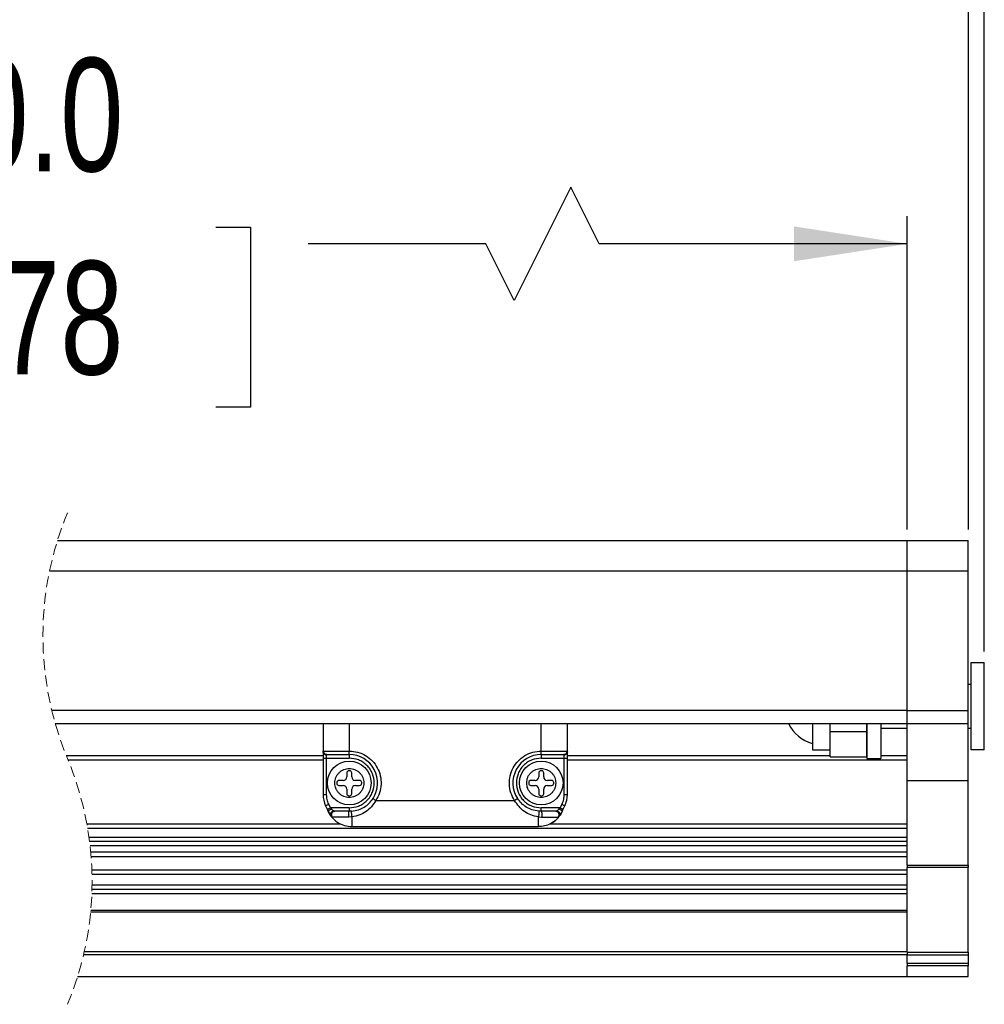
# Model space of a CAD drawing. Header units: millimetres. Extents: x 0 to 1118, y 0 to 864.
# Tile 6 of 21: x 248 to 359, y 575 to 688. Entities that reach past the tile are written whole.
import ezdxf

# ---------------------------------------------------------------- set-up
doc = ezdxf.new("R2010")
doc.units = ezdxf.units.MM
doc.linetypes.add('HIDDEN', pattern=[1.905, 1.27, -0.635])
doc.layers.add('DIMENSIONS', color=140, linetype='Continuous', lineweight=25)
doc.styles.add('SLDTEXTSTYLE0', font='TXT', dxfattribs={"width": 0.75})
doc.dimstyles.new('SLDDIMSTYLE3', dxfattribs={"dimtxt": 13, "dimasz": 13, "dimexe": 0, "dimexo": 0.0625, "dimgap": 3.25, "dimtad": 0, "dimtih": 1, "dimtoh": 1, "dimdec": 1, "dimrnd": 1e-09, "dimzin": 4, "dimdsep": 46, "dimtxsty": 'SLDTEXTSTYLE0', "dimsah": 1, "dimcen": 0.09, "dimadec": 0, "dimazin": 1, "dimtfac": 1, "dimtdec": 1, "dimtofl": 0, "dimtmove": 0, "dimatfit": 3, "dimfxl": 0, "dimfrac": 2, "dimtolj": 1, "dimtzin": 12, "dimarcsym": 0})
doc.dimstyles.new('SLDDIMSTYLE5', dxfattribs={"dimtxt": 13, "dimasz": 13, "dimexe": 0, "dimexo": 0.0625, "dimgap": 3.25, "dimtad": 0, "dimtih": 1, "dimtoh": 1, "dimdec": 1, "dimrnd": 1e-09, "dimzin": 12, "dimdsep": 46, "dimtxsty": 'SLDTEXTSTYLE0', "dimsah": 1, "dimcen": 0.09, "dimadec": 0, "dimazin": 3, "dimtfac": 1, "dimtdec": 1, "dimtofl": 0, "dimtmove": 0, "dimatfit": 3, "dimfxl": 0, "dimfrac": 2, "dimtolj": 1, "dimtzin": 12, "dimarcsym": 0})

# ---------------------------------------------------------------- blocks, each defined once
blk = doc.blocks.new('_D_16')
at = {"layer": 'DIMENSIONS'}
for p, q in [((311.19, 668.58), (304.69, 655.58)), ((314.44, 662.08), (311.19, 668.58)), ((144.04, 629.35), (144.04, 665.25)), ((349.75, 629.35), (349.75, 665.25)), ((227.28, 663.99), (223.32, 663.99)), ((223.32, 663.99), (223.32, 643.35)), ((270.51, 663.99), (274.47, 663.99)), ((274.47, 663.99), (274.47, 643.35)), ((144.04, 662.08), (216.72, 662.08)), ((301.44, 662.08), (281.07, 662.08)), ((304.69, 655.58), (301.44, 662.08)), ((349.75, 662.08), (314.44, 662.08)), ((223.32, 643.35), (227.28, 643.35)), ((274.47, 643.35), (270.51, 643.35))]:
    blk.add_line(p, q, dxfattribs=at)
for points in [[(144.04, 662.08), (157.04, 660.08), (157.04, 664.08)], [(349.75, 662.08), (336.75, 664.08), (336.75, 660.08)]]:
    blk.add_solid(points, dxfattribs=at)
at = {"layer": 'DIMENSIONS', "char_height": 13, "attachment_point": 1, "style": 'SLDTEXTSTYLE0'}
for s, insert in [('350.0', (227.28, 683.39)), ('13.78', (227.28, 660.11))]:
    blk.add_mtext(s, dxfattribs=dict(at, insert=insert))
blk = doc.blocks.new('_D_17')
at = {"layer": 'DIMENSIONS'}
for p, q in [((308.76, 716.58), (302.26, 703.58)), ((312.01, 710.08), (308.76, 716.58)), ((141.04, 625.85), (141.04, 713.25)), ((356.75, 629.35), (356.75, 713.25)), ((227.28, 711.99), (223.32, 711.99)), ((223.32, 711.99), (223.32, 691.35)), ((270.51, 711.99), (274.47, 711.99)), ((274.47, 711.99), (274.47, 691.35)), ((141.04, 710.08), (216.72, 710.08)), ((299.01, 710.08), (281.07, 710.08)), ((302.26, 703.58), (299.01, 710.08)), ((356.75, 710.08), (312.01, 710.08)), ((223.32, 691.35), (227.28, 691.35)), ((274.47, 691.35), (270.51, 691.35))]:
    blk.add_line(p, q, dxfattribs=at)
for points in [[(141.04, 710.08), (154.04, 708.08), (154.04, 712.08)], [(356.75, 710.08), (343.75, 712.08), (343.75, 708.08)]]:
    blk.add_solid(points, dxfattribs=at)
at = {"layer": 'DIMENSIONS', "char_height": 13, "attachment_point": 1, "style": 'SLDTEXTSTYLE0'}
for s, insert in [('360.0', (227.28, 731.39)), ('14.17', (227.28, 708.11))]:
    blk.add_mtext(s, dxfattribs=dict(at, insert=insert))
blk = doc.blocks.new('_D_18')
at = {"layer": 'DIMENSIONS'}
for p, q in [((307.44, 769), (300.94, 756)), ((310.69, 762.5), (307.44, 769)), ((141.04, 625.85), (141.04, 765.68)), ((358.58, 615.35), (358.58, 765.68)), ((227.28, 764.42), (223.32, 764.42)), ((223.32, 764.42), (223.32, 743.78)), ((270.51, 764.42), (274.47, 764.42)), ((274.47, 764.42), (274.47, 743.78)), ((141.04, 762.5), (216.72, 762.5)), ((297.69, 762.5), (281.07, 762.5)), ((300.94, 756), (297.69, 762.5)), ((358.58, 762.5), (310.69, 762.5)), ((223.32, 743.78), (227.28, 743.78)), ((274.47, 743.78), (270.51, 743.78))]:
    blk.add_line(p, q, dxfattribs=at)
for points in [[(141.04, 762.5), (154.04, 760.5), (154.04, 764.5)], [(358.58, 762.5), (345.58, 764.5), (345.58, 760.5)]]:
    blk.add_solid(points, dxfattribs=at)
at = {"layer": 'DIMENSIONS', "char_height": 13, "attachment_point": 1, "style": 'SLDTEXTSTYLE0'}
for s, insert in [('361.8', (227.28, 783.82)), ('14.25', (227.28, 760.54))]:
    blk.add_mtext(s, dxfattribs=dict(at, insert=insert))

msp = doc.modelspace()

# ---------------------------------------------------------------- linework, layer by layer
for p, q in [((252.33701, 628.0751), (349.74507, 628.0751)), ((349.74507, 628.0751), (356.74504, 628.0751)), ((349.74507, 624.57512), (349.74507, 628.0751)), ((356.74504, 624.57512), (356.74504, 628.0751)), ((251.43154, 624.57512), (349.74507, 624.57512)), ((349.74507, 624.57512), (356.74504, 624.57512)), ((349.74507, 608.57512), (349.74507, 624.57512)), ((356.74504, 608.57512), (356.74504, 624.57512)), ((357.07907, 604.07511), (357.07907, 614.07511)), ((357.07907, 614.07511), (358.57908, 614.07511)), ((358.57908, 604.07511), (358.57908, 614.07511)), ((357.07907, 611.57511), (356.74504, 611.57511)), ((349.74507, 608.57512), (251.69456, 608.57512)), ((349.74507, 608.57512), (356.74504, 608.57512)), ((349.74507, 607.07511), (349.74507, 608.57512)), ((356.74504, 607.07511), (356.74504, 608.57512)), ((252.09013, 607.07511), (349.74507, 607.07511)), ((282.78999, 607.07511), (282.78999, 603.81637)), ((285.79001, 607.07511), (285.79001, 603.92357)), ((307.78996, 603.92357), (307.78996, 607.07511)), ((310.78998, 603.81637), (310.78998, 607.07511)), ((338.89452, 607.07511), (338.89452, 604.07511)), ((340.89462, 606.18038), (340.89462, 607.07511)), ((340.89462, 606.18038), (345.10509, 606.18038)), ((340.89462, 603.28565), (340.89462, 606.18038)), ((345.10509, 606.18038), (345.10509, 607.07511)), ((345.10509, 606.57511), (345.13108, 606.57511)), ((345.10509, 603.28565), (345.10509, 606.18038)), ((345.13108, 607.07511), (345.13108, 603.07513)), ((346.73111, 607.07511), (346.73111, 603.07513)), ((346.73111, 606.57511), (349.74507, 606.57511)), ((349.74507, 607.07511), (356.74504, 607.07511)), ((349.74507, 600.5751), (349.74507, 607.07511)), ((356.74504, 600.5751), (356.74504, 607.07511)), ((356.74504, 606.57511), (357.07907, 606.57511)), ((282.82575, 603.92357), (285.79001, 603.92357)), ((285.79001, 603.52356), (285.79001, 603.92357)), ((307.78996, 603.92357), (310.75422, 603.92357)), ((307.78996, 603.52356), (307.78996, 603.92357)), ((338.89452, 604.07511), (340.89462, 604.07511)), ((358.57908, 604.07511), (357.07907, 604.07511)), ((253.34743, 603.42513), (282.78999, 603.42513)), ((253.55326, 602.9251), (282.78999, 602.9251)), ((282.78999, 603.81637), (282.78999, 603.12356)), ((282.78999, 603.12356), (283.18993, 603.12356)), ((282.78999, 603.12356), (282.78999, 598.93865)), ((282.82694, 603.76046), (282.81788, 603.6892)), ((283.05058, 603.54016), (283.07299, 603.55274)), ((283.18993, 603.12356), (283.18993, 603.46998)), ((283.18993, 603.12356), (285.79001, 603.12356)), ((283.18993, 598.93865), (283.18993, 603.12356)), ((283.22093, 603.52356), (285.79001, 603.52356)), ((285.79001, 603.52356), (285.79001, 603.12356)), ((307.78996, 603.52356), (310.35904, 603.52356)), ((307.78996, 603.52356), (307.78996, 603.12356)), ((307.78996, 603.12356), (310.39004, 603.12356)), ((310.39004, 603.46998), (310.39004, 603.12356)), ((310.39004, 603.12356), (310.78998, 603.12356)), ((310.39004, 603.12356), (310.39004, 598.93865)), ((310.50829, 603.55325), (310.53166, 603.54088)), ((310.76233, 603.68861), (310.75339, 603.76064)), ((310.78998, 603.12356), (310.78998, 603.81637)), ((310.78998, 603.42513), (340.89462, 603.42513)), ((310.78998, 598.93865), (310.78998, 603.12356)), ((310.78998, 602.9251), (349.74507, 602.9251)), ((340.89462, 603.28565), (345.10509, 603.28565)), ((345.10509, 603.42513), (345.13108, 603.42513)), ((345.13108, 603.07513), (346.73111, 603.07513)), ((346.73111, 603.42513), (349.74507, 603.42513)), ((285.82589, 601.6808), (285.75413, 601.6808)), ((307.82597, 601.6808), (307.75408, 601.6808)), ((285.08739, 600.55948), (284.60256, 600.55948)), ((285.50403, 601.43078), (285.50403, 600.97615)), ((286.07587, 600.97615), (286.07587, 601.43078)), ((286.97745, 600.55948), (286.49263, 600.55948)), ((307.08734, 600.55948), (306.60264, 600.55948)), ((307.5041, 601.43078), (307.5041, 600.97615)), ((308.07595, 600.97615), (308.07595, 601.43078)), ((308.97741, 600.55948), (308.49258, 600.55948)), ((349.74507, 600.5751), (356.74504, 600.5751)), ((349.74507, 590.86801), (349.74507, 600.5751)), ((356.74504, 590.86801), (356.74504, 600.5751)), ((284.35258, 600.30947), (284.35258, 600.23765)), ((284.60256, 599.98764), (285.08739, 599.98764)), ((285.50403, 599.57097), (285.50403, 599.05599)), ((286.07587, 599.05599), (286.07587, 599.57097)), ((286.49263, 599.98764), (286.97745, 599.98764)), ((287.22743, 600.23765), (287.22743, 600.30947)), ((306.35254, 600.30947), (306.35254, 600.23765)), ((306.60264, 599.98764), (307.08734, 599.98764)), ((307.5041, 599.57097), (307.5041, 599.05599)), ((308.07595, 599.05599), (308.07595, 599.57097)), ((308.49258, 599.98764), (308.97741, 599.98764)), ((309.22739, 600.23765), (309.22739, 600.30947)), ((282.78999, 598.93865), (283.18993, 598.93865)), ((285.75413, 598.80597), (285.82589, 598.80597)), ((288.49701, 598.57355), (288.55996, 598.57355)), ((288.84332, 598.27359), (304.73666, 598.27359)), ((307.75408, 598.80597), (307.82597, 598.80597)), ((310.39004, 598.93865), (310.78998, 598.93865)), ((283.07108, 597.6708), (283.26516, 597.25453)), ((283.26516, 597.25453), (283.62767, 597.42356)), ((283.26516, 597.25453), (283.38115, 597.00571)), ((283.26516, 597.25453), (283.38115, 597.00571)), ((283.28411, 597.26493), (283.39211, 597.05872)), ((283.62767, 597.42356), (283.4336, 597.83984)), ((283.62767, 597.42356), (283.74378, 597.29917)), ((285.79001, 597.42356), (283.62767, 597.42356)), ((285.79001, 597.42356), (285.79001, 597.02356)), ((309.9523, 597.42356), (307.78996, 597.42356)), ((307.78996, 597.02356), (307.78996, 597.42356)), ((309.9523, 597.42356), (309.83631, 597.29914)), ((310.14637, 597.83984), (309.9523, 597.42356)), ((310.1881, 597.05831), (310.2961, 597.26481)), ((310.19883, 597.00571), (310.31482, 597.25453)), ((310.31482, 597.25453), (310.50889, 597.6708)), ((283.65855, 596.53793), (283.72936, 596.44375)), ((285.74232, 596.36972), (283.82794, 596.36972)), ((284.03656, 597.01173), (284.12358, 597.02451)), ((285.79001, 597.02356), (284.13097, 597.02356)), ((286.10019, 596.38495), (285.74232, 596.36972)), ((286.0661, 597.0353), (285.79001, 597.02356)), ((307.4799, 595.27357), (307.4799, 596.38495)), ((307.4799, 596.38495), (307.83765, 596.36972)), ((307.78996, 597.02356), (307.51388, 597.0353)), ((309.449, 597.02356), (307.78996, 597.02356)), ((309.45639, 597.02451), (309.54341, 597.01173)), ((309.81879, 596.4014), (309.92143, 596.53793)), ((255.7114, 595.57511), (284.78925, 595.57511)), ((255.79924, 595.07511), (349.74507, 595.07511)), ((286.10007, 595.27357), (307.4799, 595.27357)), ((308.79073, 595.57511), (349.74507, 595.57511)), ((255.9536, 594.07512), (349.74507, 594.07512)), ((349.74507, 593.5751), (256.02022, 593.5751)), ((349.74507, 593.07511), (256.07986, 593.07511)), ((349.74507, 592.3251), (256.15627, 592.3251)), ((349.74507, 591.82511), (256.19857, 591.82511)), ((349.74507, 590.86801), (356.74504, 590.86801)), ((349.74507, 590.86801), (349.74507, 590.57511)), ((356.74504, 590.57511), (349.74507, 590.57511)), ((349.74507, 580.86802), (349.74507, 590.57511)), ((356.74504, 590.86801), (356.74504, 590.57511)), ((356.74504, 580.86802), (356.74504, 590.57511)), ((256.28421, 590.32513), (349.74507, 590.32513)), ((256.29907, 589.82511), (349.74507, 589.82511)), ((349.74507, 588.57511), (256.30633, 588.57511)), ((349.74507, 587.57512), (256.2814, 587.57512)), ((349.74507, 588.07511), (256.29728, 588.07511)), ((349.74507, 585.45135), (256.13754, 585.45135)), ((256.16107, 585.703), (349.74507, 585.703)), ((349.74507, 580.57512), (255.32948, 580.57512)), ((255.41571, 580.94929), (349.74507, 580.94929)), ((349.74507, 580.86802), (356.74504, 580.86802)), ((349.74507, 580.86802), (349.74507, 580.57512)), ((349.74507, 580.57512), (356.74504, 580.57512)), ((349.74507, 579.5751), (349.74507, 580.57512)), ((356.74504, 580.86802), (356.74504, 580.57512)), ((356.74504, 580.57512), (356.74504, 579.5751)), ((356.74504, 579.5751), (349.74507, 579.5751)), ((349.74507, 579.5751), (349.74507, 579.32512)), ((356.74504, 579.32512), (349.74507, 579.32512)), ((349.74507, 578.07512), (349.74507, 579.32512)), ((356.74504, 579.5751), (356.74504, 579.32512)), ((356.74504, 578.07512), (356.74504, 579.32512)), ((254.64529, 578.07512), (349.74507, 578.07512)), ((349.74507, 578.07512), (356.74504, 578.07512))]:
    msp.add_line(p, q)
at = {"flags": 128}
for points in [[(283.07108, 597.6708), (283.078, 597.67405), (283.09862, 597.68365), (283.13212, 597.69927), (283.1773, 597.72031), (283.23213, 597.74591), (283.29484, 597.77514), (283.36291, 597.80685), (283.4336, 597.83984)], [(309.9523, 597.42356), (310.02299, 597.39057), (310.09106, 597.35886), (310.15365, 597.32963), (310.2086, 597.30403), (310.25366, 597.28299), (310.28716, 597.26737), (310.29539, 597.26356)], [(310.14637, 597.83984), (310.21707, 597.80685), (310.28513, 597.77514), (310.34784, 597.74591), (310.40267, 597.72031), (310.44785, 597.69927), (310.48135, 597.68365), (310.50198, 597.67405), (310.50889, 597.6708)], [(310.29944, 597.26165), (310.30778, 597.25774), (310.31482, 597.2545)], [(283.38115, 597.00571), (283.58774, 596.63416), (283.70552, 596.46643)], [(307.83765, 596.36972), (308.50689, 596.36972), (309.08195, 596.36972), (309.51015, 596.36972), (309.75215, 596.36975)]]:
    msp.add_lwpolyline(points, dxfattribs=at)
for centre in [(285.78999, 600.27361), (307.78996, 600.27356)]:
    msp.add_circle(centre, 2.49998)
at = {"color": 7, "linetype": 'HIDDEN', "lineweight": 18}
for centre, start, end in [((287.30114, 617.16261), 157.3801351, 202.6198649), ((219.68116, 588.98762), 337.3801351, 22.6198649)]:
    msp.add_arc(centre, 36.62749, start, end, dxfattribs=at)
for centre, radius, start, end in [((340.06554, 609.07567), 4.42243, 206.8957307, 254.4981279), ((285.79004, 600.27358), 3.24999, 326.7736358, 90.000588), ((307.78993, 600.27358), 3.24999, 89.999412, 213.2263642), ((285.75418, 601.43064), 0.25016, 90.012592, 179.9669221), ((285.82592, 601.43084), 0.24995, 359.9864462, 90.0067235), ((307.75405, 601.43084), 0.24995, 89.9932765, 180.0135538), ((307.82579, 601.43064), 0.25016, 0.0330868, 89.9600829), ((284.60254, 600.30953), 0.24995, 89.9932765, 180.0135538), ((285.08751, 600.976), 0.41652, 269.9839477, 0.0201506), ((286.4926, 600.97621), 0.41672, 180.0078339, 270.0044591), ((286.97728, 600.30933), 0.25016, 0.0330868, 89.9600829), ((306.60269, 600.30933), 0.25016, 90.012592, 179.9669221), ((307.08738, 600.97621), 0.41672, 269.9955409, 359.9921661), ((308.49247, 600.976), 0.41652, 179.9798494, 270.0160523), ((308.97744, 600.30953), 0.24995, 359.9864462, 90.0067235), ((284.60254, 600.23759), 0.24995, 179.9864462, 270.0067235), ((285.08751, 599.57112), 0.41652, 359.9798494, 90.0160523), ((286.4926, 599.57091), 0.41672, 89.9955409, 179.9921661), ((286.97728, 600.23779), 0.25016, 270.0399171, 359.9669132), ((306.60269, 600.23779), 0.25016, 180.0330779, 269.987408), ((307.08738, 599.57091), 0.41672, 0.0078339, 90.0044591), ((308.49247, 599.57112), 0.41652, 89.9839477, 180.0201506), ((308.97744, 600.23759), 0.24995, 269.9932765, 0.0135538), ((285.79171, 598.93908), 3.00173, 180.0081581, 204.993551), ((285.75418, 599.05613), 0.25016, 180.0330779, 269.987408), ((285.82592, 599.05593), 0.24995, 269.9932765, 0.0135538), ((307.75405, 599.05593), 0.24995, 179.9864462, 270.0067235), ((307.82579, 599.05613), 0.25016, 270.0399171, 359.9669132), ((307.79305, 598.93802), 2.99693, 334.9861533, 0.0121376), ((286.10014, 598.27373), 3.00013, 216.4004963, 237.5016512), ((307.47864, 598.2754), 3.00218, 294.264822, 314.1208616), ((307.49138, 598.26631), 2.98653, 318.4558777, 335.0329968), ((286.09992, 598.27276), 2.99919, 237.495234, 270.0029077)]:
    msp.add_arc(centre, radius, start, end)
for points, knots in [([(282.78999, 603.81637), (282.78711, 603.84589), (282.78288, 603.88944), (282.8153, 603.91525), (282.82575, 603.92357)], [0, 0, 0, 0, 0.677807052, 1, 1, 1, 1]), ([(282.82575, 603.92357), (282.83165, 603.87117), (282.84344, 603.76655), (282.93469, 603.63441), (283.0653, 603.54166), (283.1691, 603.52959), (283.22093, 603.52356)], [0, 0, 0, 0, 0.251408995, 0.502008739, 0.751333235, 1, 1, 1, 1]), ([(285.79001, 603.92357), (286.11103, 603.8989), (286.76508, 603.84865), (287.68281, 603.44479), (288.4612, 602.82621), (289.03846, 602.02905), (289.389, 601.10936), (289.47991, 600.1193), (289.31489, 599.13031), (288.99858, 598.55565), (288.84332, 598.27359)], [0, 0, 0, 0, 0.122707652, 0.250001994, 0.377284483, 0.500004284, 0.622715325, 0.750002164, 0.877289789, 1, 1, 1, 1]), ([(304.73666, 598.27359), (304.58139, 598.55565), (304.26508, 599.13031), (304.10006, 600.1193), (304.19097, 601.10936), (304.54151, 602.02905), (305.11877, 602.82621), (305.89716, 603.44479), (306.8149, 603.84865), (307.46894, 603.8989), (307.78996, 603.92357)], [0, 0, 0, 0, 0.122710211, 0.249997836, 0.377284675, 0.499995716, 0.622715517, 0.749998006, 0.877292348, 1, 1, 1, 1]), ([(310.35904, 603.52356), (310.41087, 603.52959), (310.51467, 603.54166), (310.64529, 603.63441), (310.73654, 603.76655), (310.74832, 603.87117), (310.75422, 603.92357)], [0, 0, 0, 0, 0.248666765, 0.497991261, 0.748591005, 1, 1, 1, 1]), ([(310.75422, 603.92357), (310.76467, 603.91525), (310.7971, 603.88944), (310.79286, 603.84589), (310.78998, 603.81637)], [0, 0, 0, 0, 0.322192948, 1, 1, 1, 1]), ([(283.18993, 603.46998), (283.13782, 603.47502), (283.03541, 603.48493), (282.90396, 603.56292), (282.80893, 603.6772), (282.79621, 603.77065), (282.78999, 603.81637)], [0, 0, 0, 0, 0.2663234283, 0.523316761, 0.7667946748, 1, 1, 1, 1]), ([(283.21032, 603.5202), (283.18585, 603.52165), (283.13529, 603.52466), (283.06048, 603.54777), (282.98766, 603.58495), (282.94663, 603.62185), (282.92589, 603.64051)], [0, 0, 0, 0, 0.231700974, 0.478783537, 0.736478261, 1, 1, 1, 1]), ([(283.18993, 603.46998), (283.18964, 603.48561), (283.18914, 603.51129), (283.21199, 603.52011), (283.22093, 603.52356)], [0, 0, 0, 0, 0.608704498, 1, 1, 1, 1]), ([(285.79001, 597.42356), (286.14837, 597.46184), (286.70181, 597.52095), (287.36616, 597.87586), (287.81907, 598.24423), (288.18968, 598.69766), (288.53324, 599.36185), (288.70905, 600.27355), (288.53324, 601.18548), (288.1895, 601.84958), (287.81882, 602.30317), (287.36598, 602.67135), (286.70163, 603.0262), (286.14837, 603.08529), (285.79001, 603.12356)], [0, 0, 0, 0, 0.119718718, 0.184888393, 0.249998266, 0.315170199, 0.380280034, 0.500000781, 0.619721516, 0.684894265, 0.750002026, 0.815174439, 0.880281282, 1, 1, 1, 1]), ([(307.78996, 603.12356), (307.4316, 603.08528), (306.87816, 603.02617), (306.21382, 602.67127), (305.76091, 602.30289), (305.39029, 601.84946), (305.04674, 601.18527), (304.87092, 600.27357), (305.04673, 599.36164), (305.39047, 598.69754), (305.76115, 598.24395), (306.21399, 597.87577), (306.87834, 597.52092), (307.4316, 597.46183), (307.78996, 597.42356)], [0, 0, 0, 0, 0.119718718, 0.184888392, 0.249998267, 0.315170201, 0.380280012, 0.500000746, 0.619721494, 0.684894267, 0.750002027, 0.815174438, 0.880281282, 1, 1, 1, 1]), ([(310.35904, 603.52356), (310.36798, 603.52012), (310.39085, 603.51132), (310.39034, 603.48563), (310.39004, 603.46998)], [0, 0, 0, 0, 0.3909974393, 1, 1, 1, 1]), ([(310.65552, 603.64194), (310.63497, 603.62328), (310.59432, 603.58636), (310.52214, 603.54888), (310.4478, 603.5253), (310.39743, 603.52188), (310.37299, 603.52023)], [0, 0, 0, 0, 0.263279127, 0.520817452, 0.76752017, 1, 1, 1, 1]), ([(310.78998, 603.81637), (310.78376, 603.77065), (310.77105, 603.6772), (310.67602, 603.56291), (310.54455, 603.48497), (310.44215, 603.47504), (310.39004, 603.46998)], [0, 0, 0, 0, 0.2332092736, 0.4766913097, 0.7336633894, 1, 1, 1, 1]), ([(310.67233, 603.60665), (310.69059, 603.62624), (310.72648, 603.66472), (310.7625, 603.73341), (310.78453, 603.8038), (310.78668, 603.85127), (310.78772, 603.87425)], [0, 0, 0, 0, 0.267324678, 0.525325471, 0.770282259, 1, 1, 1, 1]), ([(284.12334, 600.27356), (284.1457, 600.48313), (284.18021, 600.80664), (284.38768, 601.1952), (284.60309, 601.45993), (284.86833, 601.67681), (285.25674, 601.87776), (285.79, 601.98066), (286.32312, 601.87782), (286.71149, 601.67686), (286.97668, 601.46021), (287.19218, 601.19535), (287.39963, 600.80679), (287.43425, 600.48312), (287.45667, 600.27356)], [0, 0, 0, 0, 0.119716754, 0.184806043, 0.250005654, 0.315099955, 0.380291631, 0.500004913, 0.619718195, 0.68480506, 0.750002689, 0.815092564, 0.880278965, 1, 1, 1, 1]), ([(306.1233, 600.27356), (306.1457, 600.48313), (306.18029, 600.80664), (306.38776, 601.19516), (306.60304, 601.45997), (306.86829, 601.6768), (307.25669, 601.87776), (307.79, 601.98066), (308.32315, 601.87783), (308.71155, 601.67689), (308.97665, 601.46017), (309.19212, 601.19532), (309.39977, 600.80685), (309.43429, 600.48314), (309.45663, 600.27356)], [0, 0, 0, 0, 0.119720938, 0.184810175, 0.249995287, 0.315089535, 0.38028116, 0.499994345, 0.619729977, 0.684816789, 0.749996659, 0.815086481, 0.880283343, 1, 1, 1, 1]), ([(287.45667, 600.27356), (287.43427, 600.06399), (287.39968, 599.74048), (287.19221, 599.35196), (286.97693, 599.08715), (286.71168, 598.87032), (286.32329, 598.66936), (285.79, 598.56644), (285.25689, 598.66936), (284.86844, 598.87019), (284.60332, 599.08695), (284.38786, 599.3518), (284.1802, 599.74028), (284.14569, 600.06398), (284.12334, 600.27356)], [0, 0, 0, 0, 0.119721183, 0.184810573, 0.249995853, 0.315090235, 0.380281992, 0.499995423, 0.619708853, 0.68481609, 0.749996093, 0.815086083, 0.880283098, 1, 1, 1, 1]), ([(309.45663, 600.27356), (309.43427, 600.06399), (309.39976, 599.74049), (309.1923, 599.35191), (308.97688, 599.08723), (308.71175, 598.87028), (308.32331, 598.66936), (307.79001, 598.56646), (307.25685, 598.6693), (306.86848, 598.87027), (306.60329, 599.08691), (306.38779, 599.35177), (306.18034, 599.74033), (306.14572, 600.064), (306.1233, 600.27356)], [0, 0, 0, 0, 0.119716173, 0.184805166, 0.250004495, 0.315080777, 0.380272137, 0.500007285, 0.619719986, 0.684806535, 0.750003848, 0.815093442, 0.880279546, 1, 1, 1, 1]), ([(283.4336, 597.83984), (283.36253, 598.01623), (283.22039, 598.36899), (283.20009, 598.74877), (283.18993, 598.93865)], [0, 0, 0, 0, 0.500006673, 1, 1, 1, 1]), ([(286.0661, 597.0353), (286.33331, 597.07734), (286.83581, 597.15641), (287.50667, 597.48768), (288.07921, 597.92003), (288.36457, 598.30056), (288.5087, 598.49275)], [0, 0, 0, 0, 0.274644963, 0.516488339, 0.755802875, 1, 1, 1, 1]), ([(288.84332, 598.27359), (288.68291, 598.02582), (288.3701, 597.54266), (287.72803, 596.97806), (286.97422, 596.54509), (286.40149, 596.44016), (286.10019, 596.38495)], [0, 0, 0, 0, 0.255265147, 0.497783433, 0.735793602, 1, 1, 1, 1]), ([(288.5087, 598.49275), (288.51716, 598.48719), (288.54978, 598.46573), (288.61869, 598.42076), (288.72168, 598.35313), (288.80059, 598.30152), (288.84332, 598.27359)], [0, 0, 0, 0, 0.075962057, 0.29285816, 0.617125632, 1, 1, 1, 1]), ([(304.73666, 598.27359), (304.75971, 598.28864), (304.80533, 598.31843), (304.87139, 598.3619), (304.9318, 598.40129), (304.99146, 598.4405), (305.03688, 598.47018), (305.06504, 598.48866), (305.07128, 598.49275)], [0, 0, 0, 0, 0.206523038, 0.408621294, 0.59307434, 0.747396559, 0.944040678, 1, 1, 1, 1]), ([(307.4799, 596.38495), (307.17789, 596.44034), (306.60325, 596.54573), (305.848, 596.98073), (305.20743, 597.54593), (304.89583, 598.02755), (304.73666, 598.27359)], [0, 0, 0, 0, 0.264822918, 0.503879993, 0.746560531, 1, 1, 1, 1]), ([(307.51388, 597.0353), (307.24609, 597.07749), (306.74199, 597.15692), (306.06979, 597.48964), (305.49842, 597.92254), (305.21424, 598.3019), (305.07128, 598.49275)], [0, 0, 0, 0, 0.275241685, 0.518136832, 0.757585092, 1, 1, 1, 1]), ([(310.39004, 598.93865), (310.37988, 598.74877), (310.35958, 598.36899), (310.21744, 598.01623), (310.14637, 597.83984)], [0, 0, 0, 0, 0.499993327, 1, 1, 1, 1]), ([(283.38115, 597.00571), (283.3796, 597.01354), (283.37584, 597.03264), (283.39357, 597.06543), (283.4239, 597.10264), (283.47112, 597.14433), (283.53078, 597.18747), (283.59923, 597.22915), (283.67085, 597.26701), (283.71993, 597.28865), (283.74378, 597.29917)], [0, 0, 0, 0, 0.048008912, 0.117043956, 0.216482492, 0.346863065, 0.501684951, 0.669878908, 0.839579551, 1, 1, 1, 1]), ([(284.00735, 597.07714), (283.96642, 597.10609), (283.88974, 597.16033), (283.81011, 597.23283), (283.76376, 597.27837), (283.74905, 597.29369), (283.74378, 597.29917)], [0, 0, 0, 0, 0.4352899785, 0.8154560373, 0.9339423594, 1, 1, 1, 1]), ([(309.57262, 597.07714), (309.61429, 597.10672), (309.70188, 597.16888), (309.78641, 597.24755), (309.83092, 597.29357), (309.83631, 597.29914)], [0, 0, 0, 0, 0.443658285, 0.932607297, 1, 1, 1, 1]), ([(309.83631, 597.29914), (309.86012, 597.28863), (309.90916, 597.26698), (309.98076, 597.22916), (310.04918, 597.18743), (310.10886, 597.14433), (310.15607, 597.10264), (310.1864, 597.06543), (310.20413, 597.03264), (310.20037, 597.01354), (310.19883, 597.00571)], [0, 0, 0, 0, 0.160212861, 0.329956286, 0.498224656, 0.653049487, 0.783462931, 0.882926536, 0.951978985, 1, 1, 1, 1]), ([(283.68537, 596.49337), (283.63744, 596.56131), (283.52267, 596.724), (283.43324, 596.90202), (283.38115, 597.00571)], [0, 0, 0, 0, 0.417555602, 1, 1, 1, 1]), ([(283.68537, 596.49337), (283.67214, 596.51489), (283.64381, 596.56095), (283.62808, 596.64776), (283.63764, 596.74543), (283.67761, 596.8451), (283.74343, 596.93505), (283.82681, 597.0055), (283.91608, 597.05452), (283.97826, 597.06995), (284.00735, 597.07717)], [0, 0, 0, 0, 0.096314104, 0.206242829, 0.331198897, 0.469045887, 0.613266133, 0.754818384, 0.885261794, 1, 1, 1, 1]), ([(283.82794, 596.36972), (283.8071, 596.37866), (283.74749, 596.4042), (283.70985, 596.45823), (283.68537, 596.49337)], [0, 0, 0, 0, 0.349641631, 1, 1, 1, 1]), ([(284.13097, 597.02356), (284.09407, 597.02046), (284.02013, 597.01426), (283.91813, 596.96548), (283.8331, 596.89189), (283.77175, 596.79659), (283.73864, 596.68775), (283.73699, 596.5742), (283.76457, 596.46309), (283.80685, 596.40081), (283.82794, 596.36972)], [0, 0, 0, 0, 0.123507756, 0.247461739, 0.371959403, 0.497138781, 0.6229003, 0.748887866, 0.87466556, 1, 1, 1, 1]), ([(284.13097, 597.02356), (284.114, 597.0268), (284.06913, 597.03538), (284.03104, 597.06113), (284.00735, 597.07714)], [0, 0, 0, 0, 0.378272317, 1, 1, 1, 1]), ([(285.74232, 596.36972), (285.73895, 596.40175), (285.73178, 596.46983), (285.72807, 596.57576), (285.72804, 596.68548), (285.73312, 596.79), (285.74128, 596.88252), (285.75542, 596.95197), (285.76432, 597.00347), (285.78372, 597.01864), (285.79001, 597.02356)], [0, 0, 0, 0, 0.144912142, 0.308109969, 0.47693567, 0.638431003, 0.78018181, 0.891459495, 0.964832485, 1, 1, 1, 1]), ([(286.10019, 596.38495), (286.09658, 596.41209), (286.0884, 596.47362), (286.0778, 596.57477), (286.06803, 596.68849), (286.06082, 596.80166), (286.05583, 596.90031), (286.05791, 596.97141), (286.05594, 597.01524), (286.06409, 597.03136), (286.0661, 597.03533)], [0, 0, 0, 0, 0.12561917, 0.284849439, 0.466675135, 0.649181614, 0.805928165, 0.917753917, 0.979721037, 1, 1, 1, 1]), ([(286.10019, 596.38495), (286.10018, 596.22905), (286.10016, 595.95594), (286.10027, 595.61011), (286.10006, 595.39556), (286.10007, 595.2982), (286.10007, 595.27357)], [0, 0, 0, 0, 0.420840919, 0.737209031, 0.933497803, 1, 1, 1, 1]), ([(307.51388, 597.03533), (307.51589, 597.03134), (307.52404, 597.01514), (307.52206, 596.97114), (307.52414, 596.89983), (307.51916, 596.80103), (307.51194, 596.68787), (307.50219, 596.57429), (307.49153, 596.47339), (307.48346, 596.41201), (307.4799, 596.38495)], [0, 0, 0, 0, 0.020362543, 0.082603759, 0.194842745, 0.351866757, 0.534378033, 0.715935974, 0.874762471, 1, 1, 1, 1]), ([(307.78996, 597.02356), (307.79626, 597.01864), (307.81566, 597.00348), (307.82434, 596.95193), (307.83882, 596.88255), (307.84662, 596.78998), (307.852, 596.68548), (307.85188, 596.57575), (307.84819, 596.46982), (307.84102, 596.40175), (307.83765, 596.36972)], [0, 0, 0, 0, 0.035168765, 0.108486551, 0.219799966, 0.361537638, 0.523047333, 0.69192376, 0.855082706, 1, 1, 1, 1]), ([(309.71114, 596.2973), (309.61737, 596.18716), (309.43607, 595.9742), (309.20385, 595.81855), (309.09173, 595.7434)], [0, 0, 0, 0, 0.517194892, 1, 1, 1, 1]), ([(309.57262, 597.07714), (309.54894, 597.06113), (309.51084, 597.03538), (309.46597, 597.0268), (309.449, 597.02356)], [0, 0, 0, 0, 0.621727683, 1, 1, 1, 1]), ([(309.75215, 596.36975), (309.77325, 596.40083), (309.81553, 596.4631), (309.8431, 596.57422), (309.84145, 596.68775), (309.80836, 596.79663), (309.74685, 596.89186), (309.66185, 596.96548), (309.55984, 597.01426), (309.4859, 597.02046), (309.449, 597.02356)], [0, 0, 0, 0, 0.125300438, 0.251105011, 0.377053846, 0.502809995, 0.628056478, 0.752548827, 0.876497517, 1, 1, 1, 1]), ([(309.57262, 597.07714), (309.60172, 597.06993), (309.6639, 597.05452), (309.75318, 597.0055), (309.83653, 596.93502), (309.90236, 596.84507), (309.94233, 596.74541), (309.95189, 596.64774), (309.93616, 596.56093), (309.90783, 596.51486), (309.8946, 596.49334)], [0, 0, 0, 0, 0.11472599, 0.245167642, 0.386742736, 0.530961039, 0.668806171, 0.793722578, 0.903687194, 1, 1, 1, 1]), ([(309.75215, 596.36975), (309.77058, 596.37709), (309.8308, 596.40105), (309.86846, 596.45553), (309.8946, 596.49334)], [0, 0, 0, 0, 0.305980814, 1, 1, 1, 1]), ([(310.19883, 597.00571), (310.14749, 596.90344), (310.0581, 596.7254), (309.94342, 596.56263), (309.8946, 596.49334)], [0, 0, 0, 0, 0.574359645, 1, 1, 1, 1]), ([(309.09173, 595.7434), (309.00626, 595.69267), (308.72017, 595.52285), (308.18081, 595.32185), (307.71353, 595.28966), (307.4799, 595.27357)], [0, 0, 0, 0, 0.175606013, 0.58782425, 1, 1, 1, 1])]:
    msp.add_open_spline(points, degree=3, knots=knots)

# ---------------------------------------------------------------- dimensions: what is measured, and where the dimension line sits
at = {"layer": 'DIMENSIONS'}
dim = msp.add_linear_dim(base=(358.57908, 762.50427), p1=(141.04161, 624.57511), p2=(358.57908, 614.07511), text='361.8', dimstyle='SLDDIMSTYLE5', dxfattribs=at)
dim.commit()
dim.dimension.update_dxf_attribs({"geometry": '_D_18', "text_midpoint": (248.89331, 762.50427), "dimtype": 160})
for base, p1, p2, text, picture, middle in [((356.74501, 710.07511), (141.04161, 624.57511), (356.74501, 628.07511), '360.0', '_D_17', (248.89331, 710.07511)), ((349.74501, 662.07511), (144.04161, 628.07511), (349.74501, 628.07511), '350.0', '_D_16', (248.89331, 662.07511))]:
    dim = msp.add_linear_dim(base=base, p1=p1, p2=p2, angle=0, text=text, dimstyle='SLDDIMSTYLE3', dxfattribs=at)
    dim.commit()
    dim.dimension.update_dxf_attribs({"geometry": picture, "text_midpoint": middle, "dimtype": 160})

doc.saveas('drawing.dxf')
